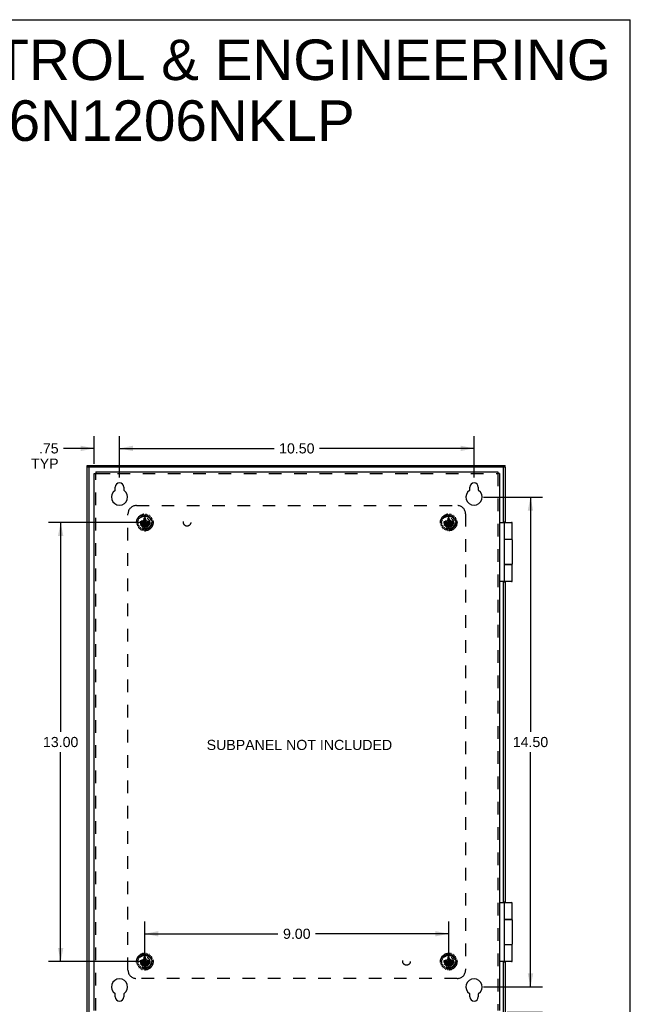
# Model space of a CAD drawing. Header units: inches. Extents: x 0 to 68, y 0 to 44.
# Tile 16 of 16: x 49.9 to 68, y 14.9 to 44. Entities that reach past the tile are written whole.
import ezdxf

# ---------------------------------------------------------------- set-up
doc = ezdxf.new("R2010")
doc.units = ezdxf.units.IN
doc.header["$LTSCALE"] = 3.74
doc.header["$MEASUREMENT"] = 0
doc.linetypes.add('HIDDEN', pattern=[0.2, 0.1, -0.1])
doc.layers.get('0').update_dxf_attribs({"linetype": 'CONTINUOUS'})
for name, color, linetype in [('DEFAULT_2', 8, 'HIDDEN'), ('DIMENSIONS', 7, 'CONTINUOUS'), ('DOOR_ASSEMBLY', 7, 'CONTINUOUS'), ('SUBPANEL', 7, 'CONTINUOUS')]:
    doc.layers.add(name, color=color, linetype=linetype)
doc.styles.get("Standard").update_dxf_attribs({"font": 'arial.ttf'})
doc.dimstyles.new('DIMSTYLE_1', dxfattribs={"dimtxt": 0.3, "dimasz": 0.4, "dimexe": 0.09, "dimexo": 0.07, "dimgap": 0.0375, "dimtad": 0, "dimtih": 1, "dimtoh": 1, "dimzin": 4, "dimdsep": 46, "dimtxsty": 'Standard', "dimblk": '_FILLED', "dimblk1": '_FILLED', "dimblk2": '_FILLED', "dimcen": 0.09, "dimadec": 3, "dimazin": 1, "dimtfac": 1, "dimtdec": 3, "dimtofl": 0, "dimtmove": 0, "dimatfit": 3, "dimldrblk": '_FILLED', "dimfxl": 0, "dimtolj": 1, "dimtzin": 4, "dimarcsym": 0})

# ---------------------------------------------------------------- blocks, each defined once
blk = doc.blocks.new('_FILLED')
at = {"color": 0, "linetype": 'ByBlock'}
blk.add_solid([(0, 0), (-1, 0.2), (-1, -0.2)], dxfattribs=at)
blk = doc.blocks.new('*D3')
at = {"layer": 'DIMENSIONS', "color": 2, "linetype": 'Continuous'}
for p, q in [((53.482, 29.118), (50.767, 29.118)), ((51.127, 29.118), (51.127, 22.918)), ((51.127, 16.118), (51.127, 22.318)), ((53.482, 16.118), (50.767, 16.118))]:
    blk.add_line(p, q, dxfattribs=at)
at = {"layer": 'DIMENSIONS', "color": 2, "linetype": 'Continuous', "xscale": 0.4, "yscale": 0.4, "zscale": 0.4}
for p, rotation in [((51.127, 29.118), 90), ((51.127, 16.118), 270)]:
    blk.add_blockref('_FILLED', p, dxfattribs=dict(at, rotation=rotation))
at = {"layer": 'DIMENSIONS', "color": 2, "linetype": 'Continuous', "insert": (51.127, 22.768), "char_height": 0.3, "width": 1.04833, "attachment_point": 2, "line_spacing_factor": 0.9}
blk.add_mtext('13.00', dxfattribs=at)
blk = doc.blocks.new('*D4')
at = {"layer": 'DIMENSIONS', "color": 2, "linetype": 'Continuous'}
for p, q in [((53.621, 16.27), (53.621, 17.301)), ((62.621, 16.27), (62.621, 17.301)), ((53.621, 16.941), (57.563, 16.941)), ((62.621, 16.941), (58.679, 16.941))]:
    blk.add_line(p, q, dxfattribs=at)
at = {"layer": 'DIMENSIONS', "color": 2, "linetype": 'Continuous', "xscale": 0.4, "yscale": 0.4, "zscale": 0.4, "rotation": 180}
blk.add_blockref('_FILLED', (53.621, 16.941), dxfattribs=at)
at = {"layer": 'DIMENSIONS', "color": 2, "linetype": 'Continuous', "xscale": 0.4, "yscale": 0.4, "zscale": 0.4}
blk.add_blockref('_FILLED', (62.621, 16.941), dxfattribs=at)
at = {"layer": 'DIMENSIONS', "color": 2, "linetype": 'Continuous', "insert": (58.121, 17.091), "char_height": 0.3, "width": 0.81524, "attachment_point": 2, "line_spacing_factor": 0.9}
blk.add_mtext('9.00', dxfattribs=at)
blk = doc.blocks.new('*D8')
at = {"layer": 'DIMENSIONS', "color": 2, "linetype": 'Continuous'}
for p, q in [((52.871, 30.445), (52.871, 31.67)), ((63.371, 30.445), (63.371, 31.67)), ((52.871, 31.31), (57.447, 31.31)), ((63.371, 31.31), (58.795, 31.31))]:
    blk.add_line(p, q, dxfattribs=at)
at = {"layer": 'DIMENSIONS', "color": 2, "linetype": 'Continuous', "xscale": 0.4, "yscale": 0.4, "zscale": 0.4, "rotation": 180}
blk.add_blockref('_FILLED', (52.871, 31.31), dxfattribs=at)
at = {"layer": 'DIMENSIONS', "color": 2, "linetype": 'Continuous', "xscale": 0.4, "yscale": 0.4, "zscale": 0.4}
blk.add_blockref('_FILLED', (63.371, 31.31), dxfattribs=at)
at = {"layer": 'DIMENSIONS', "color": 2, "linetype": 'Continuous', "insert": (58.121, 31.46), "char_height": 0.3, "width": 1.04833, "attachment_point": 2, "line_spacing_factor": 0.9}
blk.add_mtext('10.50', dxfattribs=at)
blk = doc.blocks.new('*D9')
at = {"layer": 'DIMENSIONS', "color": 2, "linetype": 'Continuous'}
for p, q in [((63.651, 29.868), (65.403, 29.868)), ((65.043, 29.868), (65.043, 22.918)), ((65.043, 15.368), (65.043, 22.318)), ((63.651, 15.368), (65.403, 15.368))]:
    blk.add_line(p, q, dxfattribs=at)
at = {"layer": 'DIMENSIONS', "color": 2, "linetype": 'Continuous', "xscale": 0.4, "yscale": 0.4, "zscale": 0.4}
for p, rotation in [((65.043, 29.868), 90), ((65.043, 15.368), 270)]:
    blk.add_blockref('_FILLED', p, dxfattribs=dict(at, rotation=rotation))
at = {"layer": 'DIMENSIONS', "color": 2, "linetype": 'Continuous', "insert": (65.043, 22.768), "char_height": 0.3, "width": 1.04833, "attachment_point": 2, "line_spacing_factor": 0.9}
blk.add_mtext('14.50', dxfattribs=at)
blk = doc.blocks.new('*D12')
at = {"layer": 'DIMENSIONS', "color": 2, "linetype": 'Continuous'}
for p, q in [((65.043, 15.368), (65.043, 16.168)), ((63.651, 15.368), (65.403, 15.368)), ((64.353, 14.618), (65.403, 14.618)), ((65.043, 14.618), (65.043, 13.575)), ((65.043, 13.575), (64.693, 13.575))]:
    blk.add_line(p, q, dxfattribs=at)
at = {"layer": 'DIMENSIONS', "color": 2, "linetype": 'Continuous', "xscale": 0.4, "yscale": 0.4, "zscale": 0.4}
for p, rotation in [((65.043, 15.368), 270), ((65.043, 14.618), 90)]:
    blk.add_blockref('_FILLED', p, dxfattribs=dict(at, rotation=rotation))
at = {"layer": 'DIMENSIONS', "color": 2, "linetype": 'Continuous', "insert": (64.543, 13.725), "char_height": 0.3, "width": 0.81301, "attachment_point": 3, "line_spacing_factor": 0.9}
blk.add_mtext('.75\\PTYP', dxfattribs=at)
blk = doc.blocks.new('*D13')
at = {"layer": 'DIMENSIONS', "color": 2, "linetype": 'Continuous'}
for p, q in [((52.121, 30.85), (52.121, 31.67)), ((52.871, 30.445), (52.871, 31.67)), ((52.121, 31.31), (51.216, 31.31)), ((52.871, 31.31), (53.671, 31.31))]:
    blk.add_line(p, q, dxfattribs=at)
at = {"layer": 'DIMENSIONS', "color": 2, "linetype": 'Continuous', "xscale": 0.4, "yscale": 0.4, "zscale": 0.4}
blk.add_blockref('_FILLED', (52.121, 31.31), dxfattribs=at)
at = {"layer": 'DIMENSIONS', "color": 2, "linetype": 'Continuous', "xscale": 0.4, "yscale": 0.4, "zscale": 0.4, "rotation": 180}
blk.add_blockref('_FILLED', (52.871, 31.31), dxfattribs=at)
at = {"layer": 'DIMENSIONS', "color": 2, "linetype": 'Continuous', "insert": (51.066, 31.46), "char_height": 0.3, "width": 0.81301, "attachment_point": 3, "line_spacing_factor": 0.9}
blk.add_mtext('.75\\PTYP', dxfattribs=at)

msp = doc.modelspace()

# ---------------------------------------------------------------- linework, layer by layer
at = {"color": 7, "linetype": 'Continuous'}
for p, q in [((0, 44), (68, 44)), ((68, 0), (68, 44)), ((52.169, 30.618), (52.169, 30.57)), ((64.073, 30.618), (64.073, 30.57)), ((52.121, 30.57), (52.169, 30.57)), ((64.121, 30.57), (64.073, 30.57))]:
    msp.add_line(p, q, dxfattribs=at)
at = {"color": 3, "linetype": 'Continuous'}
for p, q in [((52.169, 30.618), (64.073, 30.618)), ((52.121, 14.666), (52.121, 30.57)), ((64.121, 30.57), (64.121, 14.666)), ((52.746, 30.084), (52.746, 30.165)), ((52.996, 30.165), (52.996, 30.084)), ((63.246, 30.084), (63.246, 30.165)), ((63.496, 30.165), (63.496, 30.084)), ((52.746, 15.071), (52.746, 15.152)), ((52.996, 15.152), (52.996, 15.071)), ((63.246, 15.071), (63.246, 15.152)), ((63.496, 15.152), (63.496, 15.071))]:
    msp.add_line(p, q, dxfattribs=at)
for centre, radius, start, end in [((52.871, 29.868), 0.24, 123.8964, 56.1036), ((52.726, 30.084), 0.02, 303.8964, 360), ((52.871, 30.165), 0.125, 0, 180), ((53.016, 30.084), 0.02, 180, 236.1036), ((63.371, 29.868), 0.24, 123.8964, 56.1036), ((63.226, 30.084), 0.02, 303.8964, 360), ((63.371, 30.165), 0.125, 0, 180), ((63.516, 30.084), 0.02, 180, 236.1036), ((52.871, 15.368), 0.24, 303.8964, 236.1036), ((63.371, 15.368), 0.24, 303.8964, 236.1036), ((52.726, 15.152), 0.02, 0, 56.1036), ((53.016, 15.152), 0.02, 123.8964, 180), ((63.226, 15.152), 0.02, 0, 56.1036), ((63.516, 15.152), 0.02, 123.8964, 180), ((52.871, 15.071), 0.125, 180, 360), ((63.371, 15.071), 0.125, 180, 360)]:
    msp.add_arc(centre, radius, start, end, dxfattribs=at)
at = {"layer": 'DEFAULT_2', "color": 8, "linetype": 'HIDDEN'}
for p, q in [((52.169, 14.666), (52.169, 30.57)), ((52.169, 30.57), (52.216, 30.57)), ((52.216, 30.57), (52.809, 30.57)), ((52.809, 30.57), (64.073, 30.57)), ((64.073, 30.57), (64.073, 14.666)), ((53.388, 29.165), (53.417, 29.164)), ((53.429, 29.201), (53.405, 29.217)), ((53.427, 29.255), (53.453, 29.243)), ((53.427, 29.171), (53.433, 29.19)), ((53.479, 29.272), (53.464, 29.296)), ((53.465, 29.245), (53.478, 29.26)), ((53.5, 29.322), (53.518, 29.3)), ((53.571, 29.168), (53.517, 29.136)), ((53.53, 29.298), (53.548, 29.306)), ((53.554, 29.316), (53.55, 29.345)), ((53.603, 29.223), (53.571, 29.168)), ((53.571, 29.068), (53.671, 29.168)), ((53.571, 29.168), (53.671, 29.068)), ((53.593, 29.354), (53.601, 29.326)), ((53.603, 29.258), (53.603, 29.257)), ((53.603, 28.978), (53.639, 29.258)), ((53.639, 28.978), (53.603, 29.258)), ((53.603, 29.257), (53.603, 29.223)), ((53.603, 29.014), (53.639, 29.223)), ((53.639, 29.014), (53.603, 29.223)), ((53.611, 29.319), (53.631, 29.319)), ((53.639, 29.257), (53.639, 29.258)), ((53.639, 29.223), (53.639, 29.257)), ((53.671, 29.168), (53.639, 29.223)), ((53.641, 29.326), (53.649, 29.354)), ((53.726, 29.136), (53.671, 29.168)), ((53.692, 29.345), (53.688, 29.316)), ((53.694, 29.306), (53.712, 29.298)), ((53.724, 29.3), (53.742, 29.322)), ((53.778, 29.296), (53.763, 29.272)), ((53.764, 29.26), (53.777, 29.245)), ((53.789, 29.243), (53.815, 29.255)), ((53.809, 29.19), (53.815, 29.171)), ((53.837, 29.217), (53.813, 29.201)), ((53.825, 29.164), (53.854, 29.165)), ((62.388, 29.165), (62.417, 29.164)), ((62.429, 29.201), (62.405, 29.217)), ((62.427, 29.255), (62.453, 29.243)), ((62.427, 29.171), (62.433, 29.19)), ((62.479, 29.272), (62.464, 29.296)), ((62.465, 29.245), (62.478, 29.26)), ((62.5, 29.322), (62.518, 29.3)), ((62.571, 29.168), (62.517, 29.136)), ((62.53, 29.298), (62.548, 29.306)), ((62.554, 29.316), (62.55, 29.345)), ((62.603, 29.223), (62.571, 29.168)), ((62.571, 29.068), (62.671, 29.168)), ((62.571, 29.168), (62.671, 29.068)), ((62.593, 29.354), (62.601, 29.326)), ((62.603, 29.258), (62.603, 29.257)), ((62.603, 28.978), (62.639, 29.258)), ((62.639, 28.978), (62.603, 29.258)), ((62.603, 29.257), (62.603, 29.223)), ((62.603, 29.014), (62.639, 29.223)), ((62.639, 29.014), (62.603, 29.223)), ((62.611, 29.319), (62.631, 29.319)), ((62.639, 29.257), (62.639, 29.258)), ((62.639, 29.223), (62.639, 29.257)), ((62.671, 29.168), (62.639, 29.223)), ((62.641, 29.326), (62.649, 29.354)), ((62.726, 29.136), (62.671, 29.168)), ((62.692, 29.345), (62.688, 29.316)), ((62.694, 29.306), (62.712, 29.298)), ((62.724, 29.3), (62.742, 29.322)), ((62.778, 29.296), (62.763, 29.272)), ((62.764, 29.26), (62.777, 29.245)), ((62.789, 29.243), (62.815, 29.255)), ((62.809, 29.19), (62.815, 29.171)), ((62.837, 29.217), (62.813, 29.201)), ((62.825, 29.164), (62.854, 29.165)), ((53.412, 29.116), (53.384, 29.121)), ((53.389, 29.066), (53.416, 29.077)), ((53.431, 29.031), (53.403, 29.024)), ((53.422, 29.087), (53.42, 29.107)), ((53.431, 28.976), (53.45, 28.997)), ((53.452, 29.009), (53.442, 29.026)), ((53.483, 28.961), (53.46, 28.943)), ((53.481, 29.136), (53.761, 29.1)), ((53.482, 29.136), (53.481, 29.136)), ((53.481, 29.1), (53.761, 29.136)), ((53.481, 29.1), (53.482, 29.1)), ((53.517, 29.136), (53.482, 29.136)), ((53.482, 29.1), (53.517, 29.1)), ((53.511, 28.95), (53.495, 28.961)), ((53.505, 28.911), (53.514, 28.938)), ((53.517, 29.136), (53.726, 29.1)), ((53.517, 29.1), (53.726, 29.136)), ((53.517, 29.1), (53.571, 29.068)), ((53.559, 28.918), (53.545, 28.893)), ((53.589, 28.919), (53.569, 28.923)), ((53.571, 29.068), (53.603, 29.014)), ((53.599, 28.882), (53.597, 28.91)), ((53.603, 29.014), (53.603, 28.979)), ((53.603, 28.979), (53.603, 28.978)), ((53.639, 29.014), (53.671, 29.068)), ((53.639, 28.979), (53.639, 29.014)), ((53.639, 28.978), (53.639, 28.979)), ((53.645, 28.91), (53.643, 28.882)), ((53.673, 28.923), (53.653, 28.919)), ((53.671, 29.068), (53.726, 29.1)), ((53.697, 28.893), (53.683, 28.918)), ((53.76, 29.136), (53.726, 29.136)), ((53.726, 29.1), (53.76, 29.1)), ((53.728, 28.938), (53.737, 28.911)), ((53.747, 28.961), (53.731, 28.95)), ((53.782, 28.943), (53.759, 28.961)), ((53.761, 29.136), (53.76, 29.136)), ((53.76, 29.1), (53.761, 29.1)), ((53.8, 29.026), (53.79, 29.009)), ((53.792, 28.997), (53.811, 28.976)), ((53.839, 29.024), (53.811, 29.031)), ((53.822, 29.107), (53.82, 29.087)), ((53.826, 29.077), (53.853, 29.066)), ((53.858, 29.121), (53.83, 29.116)), ((62.412, 29.116), (62.384, 29.121)), ((62.389, 29.066), (62.416, 29.077)), ((62.431, 29.031), (62.403, 29.024)), ((62.422, 29.087), (62.42, 29.107)), ((62.431, 28.976), (62.45, 28.997)), ((62.452, 29.009), (62.442, 29.026)), ((62.483, 28.961), (62.46, 28.943)), ((62.481, 29.1), (62.761, 29.136)), ((62.482, 29.136), (62.481, 29.136)), ((62.481, 29.136), (62.761, 29.1)), ((62.481, 29.1), (62.482, 29.1)), ((62.517, 29.136), (62.482, 29.136)), ((62.482, 29.1), (62.517, 29.1)), ((62.511, 28.95), (62.495, 28.961)), ((62.505, 28.911), (62.514, 28.938)), ((62.517, 29.1), (62.726, 29.136)), ((62.517, 29.136), (62.726, 29.1)), ((62.517, 29.1), (62.571, 29.068)), ((62.559, 28.918), (62.545, 28.893)), ((62.589, 28.919), (62.569, 28.923)), ((62.571, 29.068), (62.603, 29.014)), ((62.599, 28.882), (62.597, 28.91)), ((62.603, 29.014), (62.603, 28.979)), ((62.603, 28.979), (62.603, 28.978)), ((62.639, 29.014), (62.671, 29.068)), ((62.639, 28.979), (62.639, 29.014)), ((62.639, 28.978), (62.639, 28.979)), ((62.645, 28.91), (62.643, 28.882)), ((62.673, 28.923), (62.653, 28.919)), ((62.671, 29.068), (62.726, 29.1)), ((62.697, 28.893), (62.683, 28.918)), ((62.76, 29.136), (62.726, 29.136)), ((62.726, 29.1), (62.76, 29.1)), ((62.728, 28.938), (62.737, 28.911)), ((62.747, 28.961), (62.731, 28.95)), ((62.782, 28.943), (62.759, 28.961)), ((62.761, 29.136), (62.76, 29.136)), ((62.76, 29.1), (62.761, 29.1)), ((62.8, 29.026), (62.79, 29.009)), ((62.792, 28.997), (62.811, 28.976)), ((62.839, 29.024), (62.811, 29.031)), ((62.822, 29.107), (62.82, 29.087)), ((62.826, 29.077), (62.853, 29.066)), ((62.858, 29.121), (62.83, 29.116)), ((53.5, 16.322), (53.518, 16.3)), ((53.554, 16.316), (53.55, 16.345)), ((53.593, 16.354), (53.601, 16.326)), ((53.641, 16.326), (53.649, 16.354)), ((53.692, 16.345), (53.688, 16.316)), ((53.724, 16.3), (53.742, 16.322)), ((62.5, 16.322), (62.518, 16.3)), ((62.554, 16.316), (62.55, 16.345)), ((62.593, 16.354), (62.601, 16.326)), ((62.641, 16.326), (62.649, 16.354)), ((62.692, 16.345), (62.688, 16.316)), ((62.724, 16.3), (62.742, 16.322)), ((53.412, 16.116), (53.384, 16.121)), ((53.388, 16.165), (53.417, 16.164)), ((53.389, 16.066), (53.416, 16.077)), ((53.431, 16.031), (53.403, 16.024)), ((53.429, 16.201), (53.405, 16.217)), ((53.422, 16.087), (53.42, 16.107)), ((53.427, 16.255), (53.453, 16.243)), ((53.427, 16.171), (53.433, 16.19)), ((53.479, 16.272), (53.464, 16.296)), ((53.465, 16.245), (53.478, 16.26)), ((53.481, 16.136), (53.761, 16.1)), ((53.482, 16.136), (53.481, 16.136)), ((53.481, 16.1), (53.761, 16.136)), ((53.481, 16.1), (53.482, 16.1)), ((53.517, 16.136), (53.482, 16.136)), ((53.482, 16.1), (53.517, 16.1)), ((53.571, 16.168), (53.517, 16.136)), ((53.517, 16.136), (53.726, 16.1)), ((53.517, 16.1), (53.726, 16.136)), ((53.517, 16.1), (53.571, 16.068)), ((53.53, 16.298), (53.548, 16.306)), ((53.603, 16.223), (53.571, 16.168)), ((53.571, 16.168), (53.671, 16.068)), ((53.571, 16.068), (53.671, 16.168)), ((53.571, 16.068), (53.603, 16.014)), ((53.639, 15.978), (53.603, 16.258)), ((53.603, 16.258), (53.603, 16.257)), ((53.603, 15.978), (53.639, 16.258)), ((53.603, 16.257), (53.603, 16.223)), ((53.639, 16.014), (53.603, 16.223)), ((53.603, 16.014), (53.639, 16.223)), ((53.611, 16.319), (53.631, 16.319)), ((53.639, 16.257), (53.639, 16.258)), ((53.639, 16.223), (53.639, 16.257)), ((53.671, 16.168), (53.639, 16.223)), ((53.639, 16.014), (53.671, 16.068)), ((53.726, 16.136), (53.671, 16.168)), ((53.671, 16.068), (53.726, 16.1)), ((53.694, 16.306), (53.712, 16.298)), ((53.76, 16.136), (53.726, 16.136)), ((53.726, 16.1), (53.76, 16.1)), ((53.761, 16.136), (53.76, 16.136)), ((53.76, 16.1), (53.761, 16.1)), ((53.778, 16.296), (53.763, 16.272)), ((53.764, 16.26), (53.777, 16.245)), ((53.789, 16.243), (53.815, 16.255)), ((53.809, 16.19), (53.815, 16.171)), ((53.839, 16.024), (53.811, 16.031)), ((53.837, 16.217), (53.813, 16.201)), ((53.822, 16.107), (53.82, 16.087)), ((53.825, 16.164), (53.854, 16.165)), ((53.826, 16.077), (53.853, 16.066)), ((53.858, 16.121), (53.83, 16.116)), ((62.412, 16.116), (62.384, 16.121)), ((62.388, 16.165), (62.417, 16.164)), ((62.389, 16.066), (62.416, 16.077)), ((62.431, 16.031), (62.403, 16.024)), ((62.429, 16.201), (62.405, 16.217)), ((62.422, 16.087), (62.42, 16.107)), ((62.427, 16.255), (62.453, 16.243)), ((62.427, 16.171), (62.433, 16.19)), ((62.479, 16.272), (62.464, 16.296)), ((62.465, 16.245), (62.478, 16.26)), ((62.481, 16.1), (62.761, 16.136)), ((62.482, 16.136), (62.481, 16.136)), ((62.481, 16.136), (62.761, 16.1)), ((62.481, 16.1), (62.482, 16.1)), ((62.517, 16.136), (62.482, 16.136)), ((62.482, 16.1), (62.517, 16.1)), ((62.571, 16.168), (62.517, 16.136)), ((62.517, 16.1), (62.726, 16.136)), ((62.517, 16.136), (62.726, 16.1)), ((62.517, 16.1), (62.571, 16.068)), ((62.53, 16.298), (62.548, 16.306)), ((62.603, 16.223), (62.571, 16.168)), ((62.571, 16.168), (62.671, 16.068)), ((62.571, 16.068), (62.671, 16.168)), ((62.571, 16.068), (62.603, 16.014)), ((62.639, 15.978), (62.603, 16.258)), ((62.603, 16.258), (62.603, 16.257)), ((62.603, 15.978), (62.639, 16.258)), ((62.603, 16.257), (62.603, 16.223)), ((62.639, 16.014), (62.603, 16.223)), ((62.603, 16.014), (62.639, 16.223)), ((62.611, 16.319), (62.631, 16.319)), ((62.639, 16.257), (62.639, 16.258)), ((62.639, 16.223), (62.639, 16.257)), ((62.671, 16.168), (62.639, 16.223)), ((62.639, 16.014), (62.671, 16.068)), ((62.726, 16.136), (62.671, 16.168)), ((62.671, 16.068), (62.726, 16.1)), ((62.694, 16.306), (62.712, 16.298)), ((62.76, 16.136), (62.726, 16.136)), ((62.726, 16.1), (62.76, 16.1)), ((62.761, 16.136), (62.76, 16.136)), ((62.76, 16.1), (62.761, 16.1)), ((62.778, 16.296), (62.763, 16.272)), ((62.764, 16.26), (62.777, 16.245)), ((62.789, 16.243), (62.815, 16.255)), ((62.809, 16.19), (62.815, 16.171)), ((62.839, 16.024), (62.811, 16.031)), ((62.837, 16.217), (62.813, 16.201)), ((62.822, 16.107), (62.82, 16.087)), ((62.825, 16.164), (62.854, 16.165)), ((62.826, 16.077), (62.853, 16.066)), ((62.858, 16.121), (62.83, 16.116)), ((53.431, 15.976), (53.45, 15.997)), ((53.452, 16.009), (53.442, 16.026)), ((53.483, 15.961), (53.46, 15.943)), ((53.511, 15.95), (53.495, 15.961)), ((53.505, 15.911), (53.514, 15.938)), ((53.559, 15.918), (53.545, 15.893)), ((53.589, 15.919), (53.569, 15.923)), ((53.599, 15.882), (53.597, 15.91)), ((53.603, 16.014), (53.603, 15.979)), ((53.603, 15.979), (53.603, 15.978)), ((53.639, 15.979), (53.639, 16.014)), ((53.639, 15.978), (53.639, 15.979)), ((53.645, 15.91), (53.643, 15.882)), ((53.673, 15.923), (53.653, 15.919)), ((53.697, 15.893), (53.683, 15.918)), ((53.728, 15.938), (53.737, 15.911)), ((53.747, 15.961), (53.731, 15.95)), ((53.782, 15.943), (53.759, 15.961)), ((53.8, 16.026), (53.79, 16.009)), ((53.792, 15.997), (53.811, 15.976)), ((62.431, 15.976), (62.45, 15.997)), ((62.452, 16.009), (62.442, 16.026)), ((62.483, 15.961), (62.46, 15.943)), ((62.511, 15.95), (62.495, 15.961)), ((62.505, 15.911), (62.514, 15.938)), ((62.559, 15.918), (62.545, 15.893)), ((62.589, 15.919), (62.569, 15.923)), ((62.599, 15.882), (62.597, 15.91)), ((62.603, 16.014), (62.603, 15.979)), ((62.603, 15.979), (62.603, 15.978)), ((62.639, 15.979), (62.639, 16.014)), ((62.639, 15.978), (62.639, 15.979)), ((62.645, 15.91), (62.643, 15.882)), ((62.673, 15.923), (62.653, 15.919)), ((62.697, 15.893), (62.683, 15.918)), ((62.728, 15.938), (62.737, 15.911)), ((62.747, 15.961), (62.731, 15.95)), ((62.782, 15.943), (62.759, 15.961)), ((62.8, 16.026), (62.79, 16.009)), ((62.792, 15.997), (62.811, 15.976))]:
    msp.add_line(p, q, dxfattribs=at)
for points in [[(53.639, 29.258), (53.633, 29.258), (53.627, 29.258), (53.621, 29.259), (53.615, 29.258), (53.609, 29.258), (53.603, 29.258)], [(62.639, 29.258), (62.633, 29.258), (62.627, 29.258), (62.621, 29.259), (62.615, 29.258), (62.609, 29.258), (62.603, 29.258)], [(53.481, 29.136), (53.481, 29.133), (53.481, 29.13), (53.481, 29.127), (53.481, 29.124), (53.481, 29.121), (53.481, 29.118)], [(53.481, 29.118), (53.481, 29.115), (53.481, 29.112), (53.481, 29.109), (53.481, 29.106), (53.481, 29.103), (53.481, 29.1)], [(53.603, 28.978), (53.609, 28.978), (53.615, 28.978), (53.621, 28.978), (53.627, 28.978), (53.633, 28.978), (53.639, 28.978)], [(53.761, 29.118), (53.761, 29.121), (53.761, 29.124), (53.761, 29.127), (53.761, 29.13), (53.761, 29.133), (53.761, 29.136)], [(53.761, 29.1), (53.761, 29.103), (53.761, 29.106), (53.761, 29.109), (53.761, 29.112), (53.761, 29.115), (53.761, 29.118)], [(62.481, 29.136), (62.481, 29.133), (62.481, 29.13), (62.481, 29.127), (62.481, 29.124), (62.481, 29.121), (62.481, 29.118)], [(62.481, 29.118), (62.481, 29.115), (62.481, 29.112), (62.481, 29.109), (62.481, 29.106), (62.481, 29.103), (62.481, 29.1)], [(62.603, 28.978), (62.609, 28.978), (62.615, 28.978), (62.621, 28.978), (62.627, 28.978), (62.633, 28.978), (62.639, 28.978)], [(62.761, 29.118), (62.761, 29.121), (62.761, 29.124), (62.761, 29.127), (62.761, 29.13), (62.761, 29.133), (62.761, 29.136)], [(62.761, 29.1), (62.761, 29.103), (62.761, 29.106), (62.761, 29.109), (62.761, 29.112), (62.761, 29.115), (62.761, 29.118)], [(53.481, 16.136), (53.481, 16.133), (53.481, 16.13), (53.481, 16.127), (53.481, 16.124), (53.481, 16.121), (53.481, 16.118)], [(53.481, 16.118), (53.481, 16.115), (53.481, 16.112), (53.481, 16.109), (53.481, 16.106), (53.481, 16.103), (53.481, 16.1)], [(53.639, 16.258), (53.633, 16.258), (53.627, 16.258), (53.621, 16.259), (53.615, 16.258), (53.609, 16.258), (53.603, 16.258)], [(53.761, 16.118), (53.761, 16.121), (53.761, 16.124), (53.761, 16.127), (53.761, 16.13), (53.761, 16.133), (53.761, 16.136)], [(53.761, 16.1), (53.761, 16.103), (53.761, 16.106), (53.761, 16.109), (53.761, 16.112), (53.761, 16.115), (53.761, 16.118)], [(62.481, 16.136), (62.481, 16.133), (62.481, 16.13), (62.481, 16.127), (62.481, 16.124), (62.481, 16.121), (62.481, 16.118)], [(62.481, 16.118), (62.481, 16.115), (62.481, 16.112), (62.481, 16.109), (62.481, 16.106), (62.481, 16.103), (62.481, 16.1)], [(62.639, 16.258), (62.633, 16.258), (62.627, 16.258), (62.621, 16.259), (62.615, 16.258), (62.609, 16.258), (62.603, 16.258)], [(62.761, 16.118), (62.761, 16.121), (62.761, 16.124), (62.761, 16.127), (62.761, 16.13), (62.761, 16.133), (62.761, 16.136)], [(62.761, 16.1), (62.761, 16.103), (62.761, 16.106), (62.761, 16.109), (62.761, 16.112), (62.761, 16.115), (62.761, 16.118)], [(53.603, 15.978), (53.609, 15.978), (53.615, 15.978), (53.621, 15.978), (53.627, 15.978), (53.633, 15.978), (53.639, 15.978)], [(62.603, 15.978), (62.609, 15.978), (62.615, 15.978), (62.621, 15.978), (62.627, 15.978), (62.633, 15.978), (62.639, 15.978)]]:
    msp.add_lwpolyline(points, dxfattribs=at)
for centre, radius in [((53.621, 29.118), 0.246), ((53.621, 29.118), 0.201), ((53.621, 29.118), 0.188), ((53.621, 29.118), 0.143), ((53.621, 29.118), 0.128), ((53.621, 29.118), 0.125), ((53.621, 29.118), 0.124), ((53.621, 29.118), 0.114), ((53.621, 29.118), 0.102), ((53.621, 29.118), 0.1), ((62.621, 29.118), 0.246), ((62.621, 29.118), 0.201), ((62.621, 29.118), 0.188), ((62.621, 29.118), 0.143), ((62.621, 29.118), 0.128), ((62.621, 29.118), 0.125), ((62.621, 29.118), 0.124), ((62.621, 29.118), 0.114), ((62.621, 29.118), 0.102), ((62.621, 29.118), 0.1), ((53.621, 16.118), 0.246), ((62.621, 16.118), 0.246), ((53.621, 16.118), 0.201), ((53.621, 16.118), 0.188), ((53.621, 16.118), 0.143), ((53.621, 16.118), 0.128), ((53.621, 16.118), 0.125), ((53.621, 16.118), 0.124), ((53.621, 16.118), 0.114), ((53.621, 16.118), 0.102), ((53.621, 16.118), 0.1), ((62.621, 16.118), 0.201), ((62.621, 16.118), 0.188), ((62.621, 16.118), 0.143), ((62.621, 16.118), 0.128), ((62.621, 16.118), 0.125), ((62.621, 16.118), 0.124), ((62.621, 16.118), 0.114), ((62.621, 16.118), 0.102), ((62.621, 16.118), 0.1)]:
    msp.add_circle(centre, radius, dxfattribs=at)
for centre, start, end in [((53.388, 29.155), 88.1507, 171.0674), ((53.411, 29.225), 152.9326, 235.8493), ((53.423, 29.246), 64.1507, 147.0674), ((53.417, 29.174), 268.1507, 342), ((53.423, 29.193), 342, 55.8493), ((53.458, 29.252), 244.1507, 318), ((53.473, 29.302), 128.9326, 211.8493), ((53.471, 29.267), 318, 31.8493), ((53.492, 29.316), 40.1507, 123.0674), ((53.526, 29.307), 220.1507, 294), ((53.544, 29.315), 294, 7.8493), ((53.56, 29.346), 104.9326, 187.8493), ((53.584, 29.351), 16.1507, 99.0674), ((53.611, 29.329), 196.1507, 270), ((53.631, 29.329), 270, 343.8493), ((53.658, 29.351), 80.9326, 163.8493), ((53.682, 29.346), 352.1507, 75.0674), ((53.698, 29.315), 172.1507, 246), ((53.716, 29.307), 246, 319.8493), ((53.75, 29.316), 56.9326, 139.8493), ((53.771, 29.267), 148.1507, 222), ((53.769, 29.302), 328.1507, 51.0674), ((53.784, 29.252), 222, 295.8493), ((53.819, 29.193), 124.1507, 198), ((53.819, 29.246), 32.9326, 115.8493), ((53.825, 29.174), 198, 271.8493), ((53.831, 29.225), 304.1507, 27.0674), ((53.854, 29.155), 8.9326, 91.8493), ((62.388, 29.155), 88.1507, 171.0674), ((62.411, 29.225), 152.9326, 235.8493), ((62.423, 29.246), 64.1507, 147.0674), ((62.417, 29.174), 268.1507, 342), ((62.423, 29.193), 342, 55.8493), ((62.458, 29.252), 244.1507, 318), ((62.473, 29.302), 128.9326, 211.8493), ((62.471, 29.267), 318, 31.8493), ((62.492, 29.316), 40.1507, 123.0674), ((62.526, 29.307), 220.1507, 294), ((62.544, 29.315), 294, 7.8493), ((62.56, 29.346), 104.9326, 187.8493), ((62.584, 29.351), 16.1507, 99.0674), ((62.611, 29.329), 196.1507, 270), ((62.631, 29.329), 270, 343.8493), ((62.658, 29.351), 80.9326, 163.8493), ((62.682, 29.346), 352.1507, 75.0674), ((62.698, 29.315), 172.1507, 246), ((62.716, 29.307), 246, 319.8493), ((62.75, 29.316), 56.9326, 139.8493), ((62.771, 29.267), 148.1507, 222), ((62.769, 29.302), 328.1507, 51.0674), ((62.784, 29.252), 222, 295.8493), ((62.819, 29.193), 124.1507, 198), ((62.819, 29.246), 32.9326, 115.8493), ((62.825, 29.174), 198, 271.8493), ((62.831, 29.225), 304.1507, 27.0674), ((62.854, 29.155), 8.9326, 91.8493), ((53.385, 29.131), 176.9326, 259.8493), ((53.393, 29.057), 112.1507, 195.0674), ((53.401, 29.034), 200.9326, 283.8493), ((53.41, 29.106), 6, 79.8493), ((53.412, 29.086), 292.1507, 6), ((53.438, 28.969), 136.1507, 219.0674), ((53.433, 29.021), 30, 103.8493), ((53.454, 28.951), 224.9326, 307.8493), ((53.443, 29.004), 316.1507, 30), ((53.489, 28.953), 54, 127.8493), ((53.514, 28.908), 160.1507, 243.0674), ((53.505, 28.941), 340.1507, 54), ((53.536, 28.898), 248.9326, 331.8493), ((53.567, 28.914), 78, 151.8493), ((53.587, 28.91), 4.1507, 78), ((53.609, 28.882), 184.1507, 267.0674), ((53.633, 28.882), 272.9326, 355.8493), ((53.655, 28.91), 102, 175.8493), ((53.675, 28.914), 28.1507, 102), ((53.706, 28.898), 208.1507, 291.0674), ((53.737, 28.941), 126, 199.8493), ((53.728, 28.908), 296.9326, 19.8493), ((53.753, 28.953), 52.1507, 126), ((53.788, 28.951), 232.1507, 315.0674), ((53.799, 29.004), 150, 223.8493), ((53.809, 29.021), 76.1507, 150), ((53.804, 28.969), 320.9326, 43.8493), ((53.83, 29.086), 174, 247.8493), ((53.832, 29.106), 100.1507, 174), ((53.841, 29.034), 256.1507, 339.0674), ((53.849, 29.057), 344.9326, 67.8493), ((53.857, 29.131), 280.1507, 3.0674), ((62.385, 29.131), 176.9326, 259.8493), ((62.393, 29.057), 112.1507, 195.0674), ((62.401, 29.034), 200.9326, 283.8493), ((62.41, 29.106), 6, 79.8493), ((62.412, 29.086), 292.1507, 6), ((62.438, 28.969), 136.1507, 219.0674), ((62.433, 29.021), 30, 103.8493), ((62.454, 28.951), 224.9326, 307.8493), ((62.443, 29.004), 316.1507, 30), ((62.489, 28.953), 54, 127.8493), ((62.514, 28.908), 160.1507, 243.0674), ((62.505, 28.941), 340.1507, 54), ((62.536, 28.898), 248.9326, 331.8493), ((62.567, 28.914), 78, 151.8493), ((62.587, 28.91), 4.1507, 78), ((62.609, 28.882), 184.1507, 267.0674), ((62.633, 28.882), 272.9326, 355.8493), ((62.655, 28.91), 102, 175.8493), ((62.675, 28.914), 28.1507, 102), ((62.706, 28.898), 208.1507, 291.0674), ((62.737, 28.941), 126, 199.8493), ((62.728, 28.908), 296.9326, 19.8493), ((62.753, 28.953), 52.1507, 126), ((62.788, 28.951), 232.1507, 315.0674), ((62.799, 29.004), 150, 223.8493), ((62.809, 29.021), 76.1507, 150), ((62.804, 28.969), 320.9326, 43.8493), ((62.83, 29.086), 174, 247.8493), ((62.832, 29.106), 100.1507, 174), ((62.841, 29.034), 256.1507, 339.0674), ((62.849, 29.057), 344.9326, 67.8493), ((62.857, 29.131), 280.1507, 3.0674), ((53.492, 16.316), 40.1507, 123.0674), ((53.56, 16.346), 104.9326, 187.8493), ((53.584, 16.351), 16.1507, 99.0674), ((53.611, 16.329), 196.1507, 270), ((53.631, 16.329), 270, 343.8493), ((53.658, 16.351), 80.9326, 163.8493), ((53.682, 16.346), 352.1507, 75.0674), ((53.75, 16.316), 56.9326, 139.8493), ((62.492, 16.316), 40.1507, 123.0674), ((62.56, 16.346), 104.9326, 187.8493), ((62.584, 16.351), 16.1507, 99.0674), ((62.611, 16.329), 196.1507, 270), ((62.631, 16.329), 270, 343.8493), ((62.658, 16.351), 80.9326, 163.8493), ((62.682, 16.346), 352.1507, 75.0674), ((62.75, 16.316), 56.9326, 139.8493), ((53.385, 16.131), 176.9326, 259.8493), ((53.388, 16.155), 88.1507, 171.0674), ((53.393, 16.057), 112.1507, 195.0674), ((53.411, 16.225), 152.9326, 235.8493), ((53.41, 16.106), 6, 79.8493), ((53.423, 16.246), 64.1507, 147.0674), ((53.412, 16.086), 292.1507, 6), ((53.417, 16.174), 268.1507, 342), ((53.423, 16.193), 342, 55.8493), ((53.433, 16.021), 30, 103.8493), ((53.458, 16.252), 244.1507, 318), ((53.473, 16.302), 128.9326, 211.8493), ((53.471, 16.267), 318, 31.8493), ((53.526, 16.307), 220.1507, 294), ((53.544, 16.315), 294, 7.8493), ((53.698, 16.315), 172.1507, 246), ((53.716, 16.307), 246, 319.8493), ((53.771, 16.267), 148.1507, 222), ((53.769, 16.302), 328.1507, 51.0674), ((53.784, 16.252), 222, 295.8493), ((53.809, 16.021), 76.1507, 150), ((53.819, 16.193), 124.1507, 198), ((53.819, 16.246), 32.9326, 115.8493), ((53.825, 16.174), 198, 271.8493), ((53.83, 16.086), 174, 247.8493), ((53.832, 16.106), 100.1507, 174), ((53.831, 16.225), 304.1507, 27.0674), ((53.849, 16.057), 344.9326, 67.8493), ((53.854, 16.155), 8.9326, 91.8493), ((53.857, 16.131), 280.1507, 3.0674), ((62.385, 16.131), 176.9326, 259.8493), ((62.388, 16.155), 88.1507, 171.0674), ((62.393, 16.057), 112.1507, 195.0674), ((62.411, 16.225), 152.9326, 235.8493), ((62.41, 16.106), 6, 79.8493), ((62.423, 16.246), 64.1507, 147.0674), ((62.412, 16.086), 292.1507, 6), ((62.417, 16.174), 268.1507, 342), ((62.423, 16.193), 342, 55.8493), ((62.433, 16.021), 30, 103.8493), ((62.458, 16.252), 244.1507, 318), ((62.473, 16.302), 128.9326, 211.8493), ((62.471, 16.267), 318, 31.8493), ((62.526, 16.307), 220.1507, 294), ((62.544, 16.315), 294, 7.8493), ((62.698, 16.315), 172.1507, 246), ((62.716, 16.307), 246, 319.8493), ((62.771, 16.267), 148.1507, 222), ((62.769, 16.302), 328.1507, 51.0674), ((62.784, 16.252), 222, 295.8493), ((62.809, 16.021), 76.1507, 150), ((62.819, 16.193), 124.1507, 198), ((62.819, 16.246), 32.9326, 115.8493), ((62.825, 16.174), 198, 271.8493), ((62.83, 16.086), 174, 247.8493), ((62.832, 16.106), 100.1507, 174), ((62.831, 16.225), 304.1507, 27.0674), ((62.849, 16.057), 344.9326, 67.8493), ((62.854, 16.155), 8.9326, 91.8493), ((62.857, 16.131), 280.1507, 3.0674), ((53.401, 16.034), 200.9326, 283.8493), ((53.438, 15.969), 136.1507, 219.0674), ((53.454, 15.951), 224.9326, 307.8493), ((53.443, 16.004), 316.1507, 30), ((53.489, 15.953), 54, 127.8493), ((53.514, 15.908), 160.1507, 243.0674), ((53.505, 15.941), 340.1507, 54), ((53.536, 15.898), 248.9326, 331.8493), ((53.567, 15.914), 78, 151.8493), ((53.587, 15.91), 4.1507, 78), ((53.609, 15.882), 184.1507, 267.0674), ((53.633, 15.882), 272.9326, 355.8493), ((53.655, 15.91), 102, 175.8493), ((53.675, 15.914), 28.1507, 102), ((53.706, 15.898), 208.1507, 291.0674), ((53.737, 15.941), 126, 199.8493), ((53.728, 15.908), 296.9326, 19.8493), ((53.753, 15.953), 52.1507, 126), ((53.788, 15.951), 232.1507, 315.0674), ((53.799, 16.004), 150, 223.8493), ((53.804, 15.969), 320.9326, 43.8493), ((53.841, 16.034), 256.1507, 339.0674), ((62.401, 16.034), 200.9326, 283.8493), ((62.438, 15.969), 136.1507, 219.0674), ((62.454, 15.951), 224.9326, 307.8493), ((62.443, 16.004), 316.1507, 30), ((62.489, 15.953), 54, 127.8493), ((62.514, 15.908), 160.1507, 243.0674), ((62.505, 15.941), 340.1507, 54), ((62.536, 15.898), 248.9326, 331.8493), ((62.567, 15.914), 78, 151.8493), ((62.587, 15.91), 4.1507, 78), ((62.609, 15.882), 184.1507, 267.0674), ((62.633, 15.882), 272.9326, 355.8493), ((62.655, 15.91), 102, 175.8493), ((62.675, 15.914), 28.1507, 102), ((62.706, 15.898), 208.1507, 291.0674), ((62.737, 15.941), 126, 199.8493), ((62.728, 15.908), 296.9326, 19.8493), ((62.753, 15.953), 52.1507, 126), ((62.788, 15.951), 232.1507, 315.0674), ((62.799, 16.004), 150, 223.8493), ((62.804, 15.969), 320.9326, 43.8493), ((62.841, 16.034), 256.1507, 339.0674)]:
    msp.add_arc(centre, 0.01, start, end, dxfattribs=at)
at = {"layer": 'DOOR_ASSEMBLY', "color": 7, "linetype": 'Continuous'}
for p, q in [((51.916, 30.758), (51.916, 30.806)), ((64.291, 30.758), (51.916, 30.758)), ((51.964, 30.758), (51.964, 14.479)), ((64.243, 29.118), (64.243, 30.758)), ((64.291, 30.758), (64.291, 30.806)), ((64.121, 29.118), (64.484, 29.118)), ((64.243, 29.133), (64.291, 29.133)), ((64.266, 29.098), (64.266, 27.388)), ((64.504, 28.638), (64.504, 29.098)), ((64.272, 28.618), (64.484, 28.618)), ((64.488, 28.613), (64.286, 28.613)), ((64.429, 28.613), (64.429, 28.618)), ((64.436, 28.618), (64.436, 28.613)), ((64.509, 27.893), (64.509, 28.593)), ((64.484, 27.868), (64.272, 27.868)), ((64.273, 27.868), (64.273, 27.868)), ((64.286, 27.873), (64.488, 27.873)), ((64.429, 27.868), (64.429, 27.873)), ((64.436, 27.873), (64.436, 27.868)), ((64.504, 27.388), (64.504, 27.848)), ((64.484, 27.368), (64.121, 27.368)), ((64.243, 17.868), (64.243, 27.368)), ((64.291, 27.353), (64.243, 27.353)), ((64.121, 17.868), (64.484, 17.868)), ((64.243, 17.883), (64.291, 17.883)), ((64.266, 17.848), (64.266, 16.138)), ((64.504, 17.388), (64.504, 17.848)), ((64.272, 17.368), (64.484, 17.368)), ((64.488, 17.363), (64.286, 17.363)), ((64.429, 17.363), (64.429, 17.368)), ((64.436, 17.368), (64.436, 17.363)), ((64.509, 16.643), (64.509, 17.343)), ((64.484, 16.618), (64.272, 16.618)), ((64.273, 16.618), (64.273, 16.618)), ((64.286, 16.623), (64.488, 16.623)), ((64.429, 16.618), (64.429, 16.623)), ((64.436, 16.623), (64.436, 16.618)), ((64.504, 16.138), (64.504, 16.598)), ((64.484, 16.118), (64.121, 16.118)), ((64.243, 14.479), (64.243, 16.118)), ((64.291, 16.103), (64.243, 16.103))]:
    msp.add_line(p, q, dxfattribs=at)
at = {"layer": 'DOOR_ASSEMBLY', "color": 3, "linetype": 'Continuous'}
for p, q in [((51.916, 30.806), (64.291, 30.806)), ((51.916, 14.479), (51.916, 30.758)), ((64.291, 30.758), (64.291, 29.118)), ((64.291, 27.368), (64.291, 17.868)), ((64.291, 16.118), (64.291, 14.479))]:
    msp.add_line(p, q, dxfattribs=at)
at = {"layer": 'DOOR_ASSEMBLY', "color": 7, "linetype": 'Continuous'}
for centre, start, end in [((64.246, 29.098), 0, 90), ((64.484, 29.098), 0, 90), ((64.286, 28.633), 180.0002, 270), ((64.484, 28.638), 270, 360), ((64.488, 28.593), 0, 90), ((64.286, 27.853), 90, 180), ((64.484, 27.848), 0, 90), ((64.488, 27.893), 270, 360), ((64.246, 27.388), 270, 360), ((64.484, 27.388), 270, 360), ((64.246, 17.848), 0, 90), ((64.484, 17.848), 0, 90), ((64.286, 17.383), 180.0002, 270), ((64.484, 17.388), 270, 360), ((64.488, 17.343), 0, 90), ((64.286, 16.603), 90, 180), ((64.484, 16.598), 0, 90), ((64.488, 16.643), 270, 360), ((64.246, 16.138), 270, 360), ((64.484, 16.138), 270, 360)]:
    msp.add_arc(centre, 0.02, start, end, dxfattribs=at)
at = {"layer": 'SUBPANEL', "color": 8, "linetype": 'HIDDEN'}
for p, q in [((53.371, 29.618), (62.871, 29.618)), ((53.121, 15.868), (53.121, 29.368)), ((63.121, 29.368), (63.121, 15.868)), ((62.871, 15.618), (53.371, 15.618))]:
    msp.add_line(p, q, dxfattribs=at)
for centre, radius in [((53.621, 29.118), 0.141), ((54.871, 29.118), 0.109), ((62.621, 29.118), 0.141), ((53.621, 16.118), 0.141), ((61.371, 16.118), 0.109), ((62.621, 16.118), 0.141)]:
    msp.add_circle(centre, radius, dxfattribs=at)
for centre, start, end in [((53.371, 29.368), 90, 180), ((62.871, 29.368), 0, 90), ((53.371, 15.868), 180, 270), ((62.871, 15.868), 270, 360)]:
    msp.add_arc(centre, 0.25, start, end, dxfattribs=at)

# ---------------------------------------------------------------- texts
at = {"layer": 'DIMENSIONS', "color": 2, "linetype": 'Continuous', "attachment_point": 2, "line_spacing_factor": 0.9}
for s, insert, char_height, width in [('SAGINAW CONTROL & ENGINEERING\\PSCE-16N1206NKLP', (52.243, 43.413), 1.2, 30.30781), ('SUBPANEL NOT INCLUDED', (58.199, 22.682), 0.3, 5.48587)]:
    msp.add_mtext(s, dxfattribs=dict(at, insert=insert, char_height=char_height, width=width))

# ---------------------------------------------------------------- dimensions: what is measured, and where the dimension line sits
at = {"layer": 'DIMENSIONS', "color": 2, "linetype": 'Continuous'}
dim = msp.add_linear_dim(base=(52.871, 31.31), p1=(52.121, 30.78), p2=(52.871, 30.375), text='<>\\PTYP', dimstyle='DIMSTYLE_1', dxfattribs=at)
dim.commit()
dim.dimension.update_dxf_attribs({"geometry": '*D13', "text_midpoint": (50.66, 31.085), "dimtype": 160})
for base, p1, p2, angle, picture, middle in [((52.871, 31.31), (63.371, 30.375), (52.871, 30.375), 180, '*D8', (58.134, 31.309)), ((65.043, 15.368), (63.581, 29.868), (63.581, 15.368), 270, '*D9', (65.055, 22.616)), ((51.127, 16.118), (53.552, 29.118), (53.552, 16.118), 270, '*D3', (51.14, 22.616))]:
    dim = msp.add_linear_dim(base=base, p1=p1, p2=p2, angle=angle, dimstyle='DIMSTYLE_1', dxfattribs=at)
    dim.commit()
    dim.dimension.update_dxf_attribs({"geometry": picture, "text_midpoint": middle, "dimtype": 160})
dim = msp.add_linear_dim(base=(62.621, 16.941), p1=(53.621, 16.2), p2=(62.621, 16.2), dimstyle='DIMSTYLE_1', dxfattribs=at)
dim.commit()
dim.dimension.update_dxf_attribs({"geometry": '*D4', "text_midpoint": (58.12, 16.939), "dimtype": 160})
dim = msp.add_linear_dim(base=(65.043, 15.368), p1=(64.283, 14.618), p2=(63.581, 15.368), angle=90, text='<>\\PTYP', dimstyle='DIMSTYLE_1', dxfattribs=at)
dim.commit()
dim.dimension.update_dxf_attribs({"geometry": '*D12', "text_midpoint": (64.136, 13.35), "dimtype": 160})

doc.saveas('drawing.dxf')
